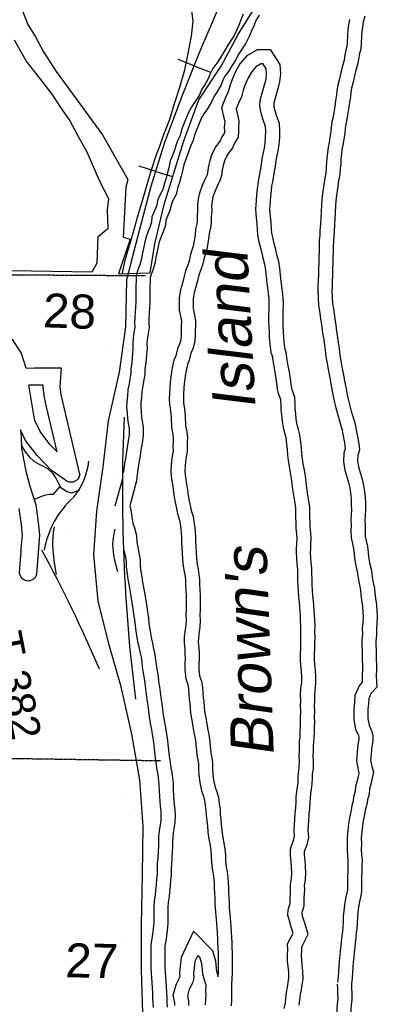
# Model space of a CAD drawing. Header units: feet. Extents: x -155 to 2562643, y -56 to 364810.
# Tile 117 of 121: x 2523596 to 2527792, y 277287 to 288849. Entities that reach past the tile are written whole.
import ezdxf
from ezdxf.enums import TextEntityAlignment as Align

# ---------------------------------------------------------------- set-up
doc = ezdxf.new("R2010")
doc.units = ezdxf.units.FT
doc.header["$MEASUREMENT"] = 0
for name, pattern in [('HIDDEN2', [0.1875, 0.125, -0.0625]), ('PHANTOM', [2.5, 1.25, -0.25, 0.25, -0.25, 0.25, -0.25]), ('water', [0])]:
    doc.linetypes.add(name, pattern=pattern)
for name, color, linetype in [('COUNTY-RD', 7, 'Continuous'), ('INCORPORATED', 3, 'Continuous'), ('RAILROAD', 6, 'Continuous'), ('RAMPS', 7, 'Continuous'), ('SECTION', 8, 'HIDDEN2'), ('SECTION-TEXT', 8, 'Continuous'), ('STATE-LINE', 5, 'PHANTOM'), ('STATE-RT', 2, 'Continuous'), ('STREET-URBAN', 15, 'Continuous'), ('TR-TEXT', 6, 'Continuous'), ('TWP-RD', 6, 'Continuous'), ('WATER-TEXT', 1, 'Continuous'), ('WATERWAY', 14, 'water')]:
    doc.layers.add(name, color=color, linetype=linetype)
doc.styles.add('ARIAL', font='arial.ttf')

msp = doc.modelspace()

# ---------------------------------------------------------------- linework, layer by layer
at = {"layer": 'COUNTY-RD'}
for points in [[(2521578.64, 286493.12), (2521598.28, 286480.54), (2521980.05, 286086.05), (2522055.75, 285986.08), (2522095.05, 285950.91), (2522134.08, 285929.32), (2522220.19, 285920.32), (2522328.26, 285890.83), (2522446.64, 285848.48), (2522573.37, 285777.08), (2522708.85, 285691.98), (2522832.36, 285637.54), (2522901.61, 285608.65), (2522971.32, 285568.94), (2522987.89, 285553.75), (2523067.67, 285438.38), (2523093.08, 285389.64), (2523174.47, 285355.98), (2523358.7, 285238.37), (2523506.15, 285093.64), (2523611.91, 284932.89), (2523668.86, 284759.2)], [(2523605.02, 284032.7), (2523611.66, 283956.55), (2523616.01, 283819.38), (2523617.57, 283809.91), (2523628.66, 283753.19)], [(2523628.82, 283752.37), (2523668.96, 283547), (2523711.35, 283386.21)], [(2523711.35, 283386.21), (2523721.12, 283349.15), (2523784.4, 283152.09), (2523813.36, 282943.99), (2523829, 282798.35), (2523824.07, 282745.98)], [(2523824.07, 282745.98), (2523794.39, 282338.69), (2523786, 282313.72), (2523771.44, 282291.78), (2523751.7, 282274.36), (2523728.11, 282262.64), (2523702.31, 282257.42), (2523676.04, 282259.06), (2523651.07, 282267.45), (2523629.13, 282282.01), (2523611.71, 282301.75), (2523599.99, 282325.34), (2523594.77, 282351.14), (2523611.15, 282613.66), (2523610.89, 282615.2), (2523611.71, 282623.94), (2523611.79, 282632.93), (2523612.52, 282635.57), (2523612.69, 282638.3), (2523613.21, 282639.84), (2523628, 282797.02), (2523614.84, 282919.52), (2523588.7, 283107.4)]]:
    msp.add_lwpolyline(points, dxfattribs=at)
at = {"layer": 'COUNTY-RD', "const_width": 0.01}
for points in [[(2523820.61, 282618.03), (2523977.97, 282616.72)], [(2524692.59, 282610.76), (2524813.03, 282609.76)]]:
    msp.add_lwpolyline(points, dxfattribs=at)
at = {"layer": 'INCORPORATED'}
for points in [[(2523618.89, 288971.91), (2523692.92, 288793.9), (2523779.93, 288646.39), (2523875.82, 288473.12), (2524025.11, 288242.54), (2524025.11, 288242.54), (2524569.06, 287497.52), (2524862.84, 286973.88), (2524841.87, 286882.96), (2524809.59, 286294.39), (2524890.43, 286271), (2524755.53, 285866.37), (2525125.8, 285877.77), (2525125.8, 285877.77), (2525182.42, 286218.51), (2525291.11, 286677.27), (2525516.49, 287416.6), (2525698.09, 287909.86), (2525959.15, 288301.49), (2526162.58, 288681.18), (2526386.8, 289037.49)], [(2523495.75, 285901.99), (2524444.96, 285887.3), (2524505.38, 285995.58), (2524517.02, 286304.75), (2524631.88, 286400.79), (2524624.76, 286613.1), (2524640.38, 286743.95), (2524640.38, 286743.95), (2524591.04, 286842.57), (2524563.23, 286895.79), (2524500.61, 287032.07), (2524385.78, 287292.94), (2524283.43, 287480.04), (2524180.87, 287673.15), (2524080, 287816.18), (2523984.99, 287963.42), (2523888.59, 288092.57), (2523673.32, 288364.15), (2523534.96, 288610.21)]]:
    msp.add_lwpolyline(points, dxfattribs=at)
at = {"layer": 'RAILROAD'}
for p, q in [((2525644.67, 288307.3), (2525456.3, 288382.71)), ((2525644.67, 288307.3), (2525834.98, 288231.1)), ((2525191.55, 287068.22), (2524997.71, 287128.15)), ((2525191.55, 287068.22), (2525387.41, 287007.67))]:
    msp.add_line(p, q, dxfattribs=at)
for points in [[(2524908.52, 286013.26), (2525004.22, 286388.35), (2525138.03, 286895.1), (2525297.8, 287411.86), (2525507.49, 287964.68), (2525715.19, 288483.44), (2525940.86, 289012.22), (2526160.54, 289583.06), (2526344.28, 290097.82), (2526486.07, 290628.61), (2526625.87, 291219.48), (2526775.65, 291754.27)], [(2525040.17, 277188.79), (2525024.19, 277689.52), (2525026.19, 278224.31), (2525038.17, 278811.18), (2525046.16, 279376.01), (2525004.22, 279922.82), (2524912.36, 280457.61), (2524786.54, 281016.43), (2524640.75, 281521.18), (2524514.93, 282023.92), (2524467, 282566.72), (2524498.96, 283077.47), (2524576.84, 283598.24), (2524638.75, 284139.04), (2524768.56, 284711.88), (2524842.46, 285242.66), (2524852.44, 285793.48), (2525004.22, 286388.35), (2525138.03, 286895.1), (2525297.8, 287411.86), (2525507.49, 287964.68), (2525715.19, 288483.44), (2525940.86, 289012.22)]]:
    msp.add_lwpolyline(points, dxfattribs=at)
at = {"layer": 'RAILROAD', "const_width": 0.08}
msp.add_lwpolyline([(2525940.86, 289012.22), (2525715.19, 288483.44), (2525507.49, 287964.68), (2525297.8, 287411.86), (2525138.03, 286895.1), (2525004.22, 286388.35), (2524852.44, 285793.48), (2524842.46, 285242.66), (2524768.56, 284711.88), (2524638.75, 284139.04), (2524576.84, 283598.24), (2524498.96, 283077.47), (2524467, 282566.72), (2524514.93, 282023.92), (2524640.75, 281521.18), (2524786.54, 281016.43), (2524912.36, 280457.61), (2525004.22, 279922.82), (2525046.16, 279376.01), (2525038.17, 278811.18), (2525026.19, 278224.31), (2525024.19, 277689.52), (2525040.17, 277188.79)], dxfattribs=at)
at = {"layer": 'RAMPS'}
for centre, radius, start, end in [((2544204.08, 283308), 19403.62, 177.418258, 187.215811), ((2523602.55, 283749.72), 807.33, 320.645592, 353.993289), ((2524934.03, 282438.73), 1067.07, 131.511153, 170.278756), ((2508796.28, 274467.07), 17125.14, 23.230172, 28.425511)]:
    msp.add_arc(centre, radius, start, end, dxfattribs=at)
at = {"layer": 'SECTION'}
for points in [[(2525071.01, 285840.35), (2486856.55, 286083.41)], [(2486773.84, 280733.94), (2525246.31, 280148.66)]]:
    msp.add_lwpolyline(points, dxfattribs=at)
at = {"layer": 'STATE-LINE', "const_width": 0.04}
for points in [[(2525139.75, 286355.92), (2525236.96, 286709.34), (2525476.16, 287286.38)], [(2525225.67, 278345.32), (2525353.98, 279125.02), (2525355.65, 279726.64), (2525154.07, 280504.67), (2525259.77, 281334.32), (2524966.07, 282063.5), (2525008.99, 282321.92), (2525092.08, 282821.5), (2524880.3, 283651.29), (2525018.19, 285385.69), (2525093.23, 286031.59)]]:
    msp.add_lwpolyline(points, dxfattribs=at)
at = {"layer": 'STATE-RT', "color": 3, "linetype": 'Continuous', "const_width": 0.02}
for points in [[(2523720.83, 288935.29), (2523764.81, 288810.21), (2523834.32, 288660.57), (2523897.4, 288539.86), (2523974.5, 288433.48), (2523975.38, 288432.14), (2523975.64, 288431.89), (2524062.85, 288308.22), (2524208.64, 288124.99), (2524210.03, 288122.96), (2524210.67, 288122.39), (2524351.14, 287937.65), (2524352.49, 287935.63), (2524352.96, 287935.2), (2524473.16, 287770.28), (2524478.53, 287762.04), (2524479.13, 287761.45), (2524593.55, 287578.42), (2524595.68, 287574.89), (2524595.69, 287574.87), (2524595.99, 287574.37), (2524596.26, 287573.91), (2524596.27, 287573.9), (2524693.89, 287407.68), (2524694.46, 287406.72), (2524700.66, 287394.76), (2524772.68, 287239.29), (2524773.71, 287234.63), (2524780.01, 287220.13), (2524830.11, 287056.38), (2524830.6, 287053.15), (2524831.97, 287049.77), (2524871.95, 286893.93), (2524874.24, 286875.87), (2524876.05, 286870.13), (2524892.3, 286689.96), (2524892.6, 286683.39), (2524892.77, 286682.79), (2524901.28, 286480.48), (2524901.4, 286475.13), (2524901.41, 286475.08), (2524901.42, 286474.47), (2524901.42, 286474.18), (2524901.42, 286474.17), (2524903.31, 286160.48), (2524903.32, 286159.58), (2524903.3, 286157.18), (2524896.53, 285734.67), (2524895.98, 285470.77), (2524895.98, 285470.73), (2524895.97, 285470.42), (2524895.67, 285322.67), (2524898.75, 285073.21), (2524898.77, 285071.36), (2524898.32, 285059.82), (2524874.22, 284747.59), (2524857.37, 284495.75), (2524857.23, 284495.29), (2524857.09, 284492.24), (2524839.48, 284297.65), (2524838.91, 284295.85), (2524838.3, 284288.01), (2524816.03, 284145.46), (2524815.11, 284142.84), (2524814.52, 284137.32), (2524769.35, 283925.57), (2524720.83, 283683.06), (2524676.24, 283427.76), (2524675.83, 283426.63), (2524675.61, 283424.4), (2524647.34, 283281.79), (2524643.22, 283270.83), (2524641.38, 283260.28), (2524592.98, 283125.45), (2524592.85, 283125.17), (2524592.82, 283125), (2524543.24, 282988.23), (2524508.85, 282884.32), (2524492.95, 282790.23), (2524484.11, 282700.47), (2524490.02, 282627.22), (2524498.62, 282539.03), (2524511.75, 282459.28), (2524528.24, 282397.58), (2524528.25, 282397.55), (2524540.47, 282351.81), (2524593.69, 282183.18), (2524593.72, 282182.99), (2524593.82, 282182.76), (2524666.81, 281949.15), (2524667.24, 281946.36), (2524668.52, 281943.26), (2524721.01, 281747.48), (2524721.32, 281745.13)], [(2524541.17, 284329.64), (2524558.16, 284517.35), (2524574.95, 284768.45), (2524575.01, 284768.64), (2524575.06, 284769.99), (2524598.71, 285076.26), (2524595.69, 285319.97), (2524595.67, 285321.82), (2524595.68, 285322.13), (2524595.99, 285470.7), (2524595.98, 285470.73), (2524595.99, 285471.04), (2524596.55, 285736.63), (2524596.54, 285736.66), (2524596.56, 285739.06), (2524603.32, 286160.63), (2524601.45, 286470.59), (2524593.21, 286666.52), (2524578.36, 286831.14), (2524542.24, 286971.95), (2524496.16, 287122.55), (2524431.52, 287262.09), (2524338.27, 287420.86), (2524227.56, 287597.94), (2524111.52, 287757.16), (2523972.71, 287939.72), (2523825.39, 288124.85), (2523821.44, 288130.66), (2523820.18, 288131.8), (2523730.93, 288258.38), (2523648.08, 288372.67), (2523639.62, 288385.7), (2523636.58, 288391.24), (2523566.84, 288524.7)], [(2524823, 277164.88), (2524829.41, 277452.18), (2524829.44, 277452.26), (2524829.46, 277453.94), (2524841.21, 277798.77), (2524841.22, 277798.79), (2524841.22, 277799.11), (2524853.12, 278126.42), (2524857.03, 278452.95), (2524857.05, 278453), (2524857.1, 278456.19), (2524867.34, 278760.92), (2524867.36, 278760.98), (2524867.37, 278761.71), (2524879.52, 279074.48), (2524879.53, 279074.51), (2524879.54, 279075.11), (2524890.05, 279318.86), (2524876.38, 279498.1), (2524876.37, 279498.46), (2524876.35, 279498.51), (2524850, 279857.05), (2524830.08, 280056.68), (2524792.37, 280292.19), (2524745.34, 280505.98), (2524675.04, 280761.96), (2524674.98, 280762.46), (2524674.76, 280762.97), (2524576.63, 281130.45), (2524495.95, 281397.46), (2524495.29, 281401.99), (2524493.57, 281406.29), (2524430.7, 281671.86), (2524379.55, 281862.65), (2524307.62, 282092.88), (2524307.61, 282092.88), (2524253.41, 282264.59), (2524252.94, 282267.65), (2524251.54, 282271.03), (2524238.44, 282320.09), (2524238.42, 282320.12), (2524220.04, 282388.88), (2524218.86, 282397.92), (2524216.95, 282403.24), (2524201.8, 282495.25), (2524201.17, 282503.03), (2524200.51, 282505.06), (2524191.33, 282599.14), (2524191.23, 282601.28), (2524191.11, 282601.65), (2524184.01, 282689.74), (2524183.52, 282701.79), (2524184.25, 282716.49), (2524194.92, 282824.83), (2524195.61, 282826.97), (2524196.29, 282835.11), (2524214.95, 282945.55), (2524218.45, 282955.27), (2524220.45, 282967.69), (2524259.06, 283084.37), (2524260.19, 283086.89), (2524260.45, 283088.37), (2524310.8, 283227.24), (2524310.81, 283227.26), (2524355.26, 283351.07), (2524380.99, 283480.89), (2524425.61, 283736.4), (2524426.06, 283737.62), (2524426.29, 283740.02), (2524475.32, 283985.08), (2524475.59, 283985.79), (2524475.71, 283986.95), (2524520.25, 284195.73), (2524541.17, 284329.64)], [(2524721.32, 281745.13), (2524722.09, 281743.19), (2524784.45, 281479.8), (2524864.56, 281214.63), (2524864.9, 281212.39), (2524865.9, 281209.95), (2524964.6, 280840.37), (2524964.61, 280840.36), (2525035.63, 280581.69), (2525036.2, 280577.52), (2525037.48, 280574.2), (2525086.29, 280352.33), (2525086.92, 280346.64), (2525087.91, 280343.82), (2525126.98, 280099.79), (2525127.54, 280092.78), (2525128.12, 280090.97), (2525148.7, 279884.8), (2525148.87, 279881.46), (2525149.04, 279880.9), (2525175.5, 279520.91), (2525175.5, 279520.9), (2525189.85, 279332.69), (2525190.29, 279321.29), (2525190.15, 279314.84), (2525179.26, 279062.21), (2525179.26, 279062.2), (2525167.16, 278750.73), (2525156.97, 278447.58), (2525153.05, 278120.67), (2525153.04, 278120.62), (2525152.97, 278117.02), (2525141.02, 277788.23), (2525141.02, 277788.23), (2525129.32, 277444.66), (2525122.89, 277156.85)]]:
    msp.add_lwpolyline(points, dxfattribs=at)
at = {"layer": 'STATE-RT', "color": 3, "linetype": 'Continuous'}
for points in [[(2524027.9, 282333.21), (2524022.4, 282353.81), (2524002.57, 282474.25), (2523992.03, 282582.2), (2523984.34, 282677.64), (2523983.32, 282702.69), (2523984.74, 282731.26), (2523997.99, 282865.78), (2523999.36, 282870.03), (2524003.11, 282892.25)], [(2524713.8, 282867.03), (2524703.51, 282835.96), (2524691.31, 282763.73), (2524684.9, 282698.7), (2524689.24, 282644.97), (2524697.04, 282565.01), (2524707.5, 282501.45), (2524726.84, 282429.1), (2524732.54, 282407.75), (2524745.02, 282368.19)]]:
    msp.add_lwpolyline(points, dxfattribs=at)
at = {"layer": 'STREET-URBAN'}
msp.add_lwpolyline([(2524801.51, 285871.98), (2524833.12, 286026.71), (2524880.66, 286185.68), (2524930.01, 286356.69), (2524973.58, 286513.59), (2525024.91, 286686.64), (2525083.79, 286887.84), (2525142.71, 287087.04), (2525201.96, 287264.21), (2525240.43, 287362.94), (2525288.31, 287499.88), (2525351.69, 287669.09), (2525416.45, 287878.4), (2525473.67, 288057.54), (2525534.56, 288258.77), (2525567.86, 288433.56), (2525610.42, 288656.56), (2525629.7, 288833.14), (2525604.49, 289043.12)], dxfattribs=at)
at = {"layer": 'TWP-RD'}
for points in [[(2523668.86, 284759.2), (2523766.32, 284758.88)], [(2524301.98, 283512.06), (2524105.27, 284347.95), (2524083.71, 284446.73), (2524071.69, 284535.98), (2524086.25, 284756.41), (2523766.32, 284758.88)], [(2524034.76, 283774.48), (2523910.21, 284303.71), (2523886.57, 284412.01), (2523870.81, 284529.16), (2523872.71, 284558.05), (2523703.74, 284559.35)], [(2524034.76, 283774.48), (2523950.83, 283861.87), (2523835.62, 284013.18), (2523774.3, 284142.5), (2523755.83, 284227.09), (2523703.74, 284559.35)], [(2524301.98, 283512.06), (2524293.02, 283486.88), (2524290.12, 283477.01), (2524288.63, 283474.57), (2524287.66, 283471.85), (2524281.79, 283463.35), (2524276.41, 283454.53), (2524274.32, 283452.54), (2524272.69, 283450.18), (2524264.81, 283443.48), (2524257.35, 283436.37), (2524254.84, 283435), (2524252.64, 283433.13), (2524243.28, 283428.69), (2524234.25, 283423.76), (2524231.46, 283423.08), (2524228.84, 283421.84), (2524218.67, 283419.98), (2524208.65, 283417.55), (2524205.77, 283417.62), (2524202.93, 283417.1), (2524192.67, 283417.93), (2524182.34, 283418.18), (2524179.56, 283419), (2524176.69, 283419.23), (2524166.93, 283422.71), (2524157.06, 283425.61), (2524154.62, 283427.1), (2524151.9, 283428.07), (2524143.39, 283433.95), (2524134.58, 283439.32), (2524132.59, 283441.41), (2523968.65, 283554.63), (2523798.65, 283731.59), (2523663.86, 283908.62), (2523605.02, 284032.7)]]:
    msp.add_lwpolyline(points, dxfattribs=at)
at = {"layer": 'WATERWAY'}
for p, q in [((2524716.88, 283142.14), (2524804.6, 283460.42)), ((2524968.03, 283432.41), (2524887.76, 283141.15)), ((2525636.72, 278144.79), (2525861.39, 277914.04)), ((2525684, 277859.71), (2525714.63, 277828.25))]:
    msp.add_line(p, q, dxfattribs=at)
at = {"layer": 'WATERWAY', "const_width": 0.04}
msp.add_lwpolyline([(2525162.02, 276808.5), (2525251.79, 277713.29), (2525179.72, 278066.1), (2525353.98, 279125.02), (2525355.65, 279726.64), (2525154.07, 280504.67), (2525259.77, 281334.32), (2524966.07, 282063.5), (2525008.99, 282321.92), (2525092.08, 282821.5), (2524880.3, 283651.29), (2525018.19, 285385.69), (2525124.45, 286300.3), (2525124.45, 286300.3), (2525236.96, 286709.34), (2525794.51, 288054.33), (2526372.98, 289136.54)], dxfattribs=at)
at = {"layer": 'WATERWAY'}
for points in [[(2526218.85, 288915.82), (2526192.21, 288847.17), (2526169.28, 288792.63), (2526138.67, 288721.9), (2526106.6, 288655.67), (2526071.97, 288604.56), (2526024.41, 288531.32), (2525983.89, 288456.4), (2525952.88, 288405.7), (2525910.24, 288336.74), (2525863.39, 288277.72), (2525826.78, 288206.88), (2525807.82, 288154.41), (2525769.17, 288085.53), (2525732.21, 288032.71), (2525699.64, 287959.95), (2525662.83, 287899.12), (2525616.19, 287830.08), (2525577.54, 287761.2), (2525548.89, 287692.52), (2525522.21, 287625.88), (2525495.56, 287557.23), (2525476.87, 287490.75), (2525451.95, 287436.16), (2525432.98, 287383.7), (2525414.05, 287329.23), (2525383.68, 287246.49), (2525362.76, 287191.98), (2525344.35, 287111.48), (2525331.54, 287051.12), (2525314.82, 286986.68), (2525293.93, 286930.17), (2525275.4, 286855.67), (2525241.12, 286789.44), (2525218.04, 286736.69), (2525199.3, 286657.83), (2525170.73, 286585.14), (2525147.73, 286534.6), (2525143, 286470.4), (2525124.11, 286413.92), (2525099.31, 286353.33), (2525074.58, 286288.73), (2525059.93, 286220.32), (2525047.08, 286161.97), (2525032.48, 286091.56), (2525023.51, 286039.29), (2525004.86, 285970.8), (2524980.06, 285910.21), (2524963.33, 285845.77), (2524960.48, 285787.61), (2524957.83, 285719.43), (2524958.99, 285661.35), (2524958.1, 285605.24), (2524957.37, 285541.11), (2524952.8, 285468.89), (2524949.8, 285418.74), (2524947.23, 285346.56), (2524944.34, 285290.41), (2524947.33, 285240.38), (2524936.72, 285170.05), (2524925.84, 285113.73), (2524921.23, 285043.52), (2524924.34, 284987.48), (2524919.46, 284931.28), (2524916.57, 284875.13), (2524909.6, 284822.9), (2524901.03, 284750.6), (2524898.07, 284698.45), (2524887.46, 284628.12), (2524878.45, 284577.85), (2524865.96, 284501.47), (2524859.32, 284433.22)], [(2526406.84, 288900.8), (2526366.23, 288839.52), (2526345.2, 288785.34), (2526321.05, 288727.89), (2526288.7, 288653.15), (2526249.9, 288573.01), (2526209.47, 288513.34), (2526166.4, 288447.01), (2526126.94, 288374.05), (2526093.43, 288319.27), (2526045.49, 288241.73), (2526002.6, 288187.71), (2525978.3, 288140.69), (2525958.37, 288085.54), (2525909.06, 287997.64), (2525876.4, 287950.97), (2525846.08, 287883.24), (2525801.86, 287810.17), (2525756.74, 287743.38), (2525726.13, 287688.82), (2525701.63, 287630.09), (2525675.71, 287565.36), (2525652.25, 287504.92), (2525632.26, 287433.82), (2525604.84, 287373.74), (2525588.5, 287328.56), (2525569.44, 287273.72), (2525538.16, 287188.5), (2525521, 287143.79), (2525505.49, 287075.96), (2525492.18, 287013.25), (2525472.45, 286937.23), (2525451.85, 286881.5), (2525430.84, 286797.04), (2525390.13, 286718.37), (2525375.14, 286684.13), (2525357.13, 286608.33), (2525322.71, 286520.74), (2525310.12, 286493.08), (2525306.04, 286437.66), (2525278.87, 286356.44), (2525252.73, 286292.58), (2525233.24, 286241.68), (2525221.17, 286185.3), (2525208.44, 286127.47), (2525194.62, 286060.85), (2525184.79, 286003.58), (2525161.4, 285917.67), (2525136.97, 285857.99), (2525127.3, 285820.74), (2525125.32, 285780.37), (2525122.89, 285717.87), (2525124.02, 285661.69), (2525123.09, 285602.99), (2525122.31, 285534.96), (2525117.49, 285458.75), (2525114.62, 285410.88), (2525112.08, 285339.38), (2525109.59, 285291.09), (2525113.07, 285232.91), (2525099.37, 285142.08), (2525089.81, 285092.59), (2525086.53, 285042.68), (2525089.74, 284984.9), (2525084.09, 284919.9), (2525081.01, 284859.95), (2525073.31, 284802.28), (2525065.48, 284736.2), (2525062.37, 284681.43), (2525050.27, 284601.25), (2525041.08, 284549.98), (2525029.66, 284480.14), (2525023.54, 284417.24)], [(2527465.17, 288853.19), (2527455.47, 288789.3), (2527445.24, 288729.64), (2527441.51, 288667.52), (2527439.38, 288580.67), (2527434.59, 288533.2), (2527423.95, 288492.03), (2527411.41, 288434.67), (2527401.26, 288373.83), (2527380.03, 288293.43), (2527365.21, 288226.42), (2527346.94, 288155.04), (2527328.94, 288078.7), (2527317.94, 288017.32), (2527312.8, 287963.26), (2527302.85, 287899.41), (2527292.45, 287830.5), (2527280.07, 287759.2), (2527271.96, 287709.94), (2527257.83, 287650.47), (2527251.61, 287588.24), (2527247.2, 287537.57), (2527235.68, 287469.13), (2527225.52, 287406.07), (2527213.99, 287351.1), (2527205.78, 287286.75), (2527200.41, 287222.34), (2527197.59, 287167.52), (2527192.89, 287120.31), (2527186.92, 287052.46), (2527175.22, 286987.13), (2527164.13, 286913.64), (2527149.52, 286808.9), (2527142.43, 286736.09), (2527137.33, 286674.92), (2527132.66, 286598.37), (2527128.29, 286518.95), (2527123.6, 286452.73), (2527119.11, 286370.91), (2527116.34, 286317.09), (2527111.25, 286255.97), (2527110.29, 286195.68), (2527107.81, 286119.83), (2527106.78, 286067.82), (2527106.15, 286002.42), (2527101.79, 285920.34), (2527101.07, 285857.45), (2527096.42, 285789.16), (2527095.69, 285719.06), (2527094.64, 285666.45), (2527096.26, 285584.84), (2527100.34, 285497.6), (2527113.13, 285427.14), (2527130.89, 285311.3), (2527140.12, 285240.88), (2527149.92, 285167.97), (2527159.1, 285113.44), (2527170.67, 285031.94), (2527181.14, 284967.64), (2527186.88, 284888.48), (2527201.83, 284814.54), (2527210.73, 284763.37), (2527222.2, 284703.81), (2527237.51, 284625.42), (2527246.33, 284574.78), (2527262.31, 284485.55), (2527276.78, 284410.09), (2527290.73, 284354.6), (2527306, 284290.8), (2527326.73, 284208.34), (2527347.54, 284139.51), (2527365.65, 284083.17), (2527379.39, 284029.49), (2527385.93, 283981.14), (2527402.62, 283901.49)], [(2527643.86, 288889.69), (2527627.21, 288821.24), (2527618.36, 288762.97), (2527609.4, 288710.7), (2527606.39, 288660.55), (2527604.18, 288570.35), (2527597.49, 288504.1), (2527584.48, 288453.75), (2527573.48, 288403.45), (2527562.75, 288339.12), (2527540.42, 288254.54), (2527525.73, 288188.13), (2527507.17, 288115.64), (2527490.56, 288045.19), (2527481.55, 287994.92), (2527476.59, 287942.73), (2527465.94, 287874.4), (2527455.33, 287804.07), (2527442.76, 287731.69), (2527433.83, 287677.42), (2527420.91, 287623.07), (2527415.9, 287572.89), (2527411.01, 287516.69), (2527398.49, 287442.31), (2527387.8, 287375.99), (2527376.83, 287323.68), (2527369.91, 287269.45), (2527365.06, 287211.25), (2527362.17, 287155.09), (2527357.17, 287104.9), (2527350.64, 287030.64), (2527338.03, 286960.27), (2527327.42, 286889.94), (2527313.41, 286789.49), (2527306.76, 286721.24), (2527301.91, 286663.04), (2527297.38, 286588.82), (2527292.97, 286508.59), (2527288.28, 286442.38), (2527283.88, 286362.15), (2527280.99, 286305.99), (2527276.14, 286247.8), (2527275.25, 286191.68), (2527272.76, 286115.49), (2527271.76, 286065.39), (2527271.11, 285997.25), (2527266.74, 285915.02), (2527266.01, 285850.89), (2527261.36, 285782.68), (2527260.67, 285716.55), (2527259.67, 285666.44), (2527261.18, 285590.34), (2527264.65, 285516.27), (2527275.88, 285454.38), (2527294.26, 285334.53), (2527303.69, 285262.59), (2527313.09, 285192.65), (2527322.16, 285138.73), (2527333.79, 285056.81), (2527345.18, 284986.91), (2527350.69, 284910.88), (2527364, 284845.03), (2527373.03, 284793.11), (2527384.18, 284735.23), (2527399.77, 284655.39), (2527408.81, 284603.48), (2527424.55, 284515.63), (2527437.94, 284445.77), (2527450.98, 284393.93), (2527466.25, 284330.12), (2527485.8, 284252.36), (2527505.07, 284188.63), (2527524.26, 284128.9), (2527541.61, 284061.12), (2527548.64, 284009.16), (2527564.11, 283935.33)], [(2526388.26, 288497.15), (2526261.49, 288422.89), (2526178.48, 288330), (2526125.79, 288232.6), (2526087.59, 288147.22), (2526060.48, 288067.69), (2526042.89, 288000.13), (2526010.05, 287934.72), (2525965.35, 287814.08), (2525990.91, 287698.12), (2526001.3, 287647.32), (2525995.8, 287586.88), (2525998.74, 287537.68), (2525997.21, 287522.47), (2525967.8, 287474.91), (2525947.67, 287427.03), (2525897.13, 287359.24), (2525850.44, 287269.31), (2525826.19, 287197.41), (2525808.3, 287111.22), (2525800.14, 287048.89), (2525794.13, 287025.61), (2525767.04, 286972.02), (2525736.79, 286901.21), (2525703.58, 286813.04), (2525691.33, 286744.72), (2525682.08, 286678.37), (2525683.54, 286604.89), (2525679.03, 286543.63), (2525678.15, 286488.59), (2525674.98, 286451.99), (2525658.25, 286387.57), (2525652.67, 286323.42), (2525641.59, 286253.66), (2525629.19, 286190.13), (2525611.85, 286132.41), (2525597.6, 286077.25), (2525582.61, 286013.67), (2525563.05, 285958.1), (2525541.83, 285899.41), (2525517.3, 285806.49), (2525504.86, 285756.24), (2525481.99, 285677.97), (2525468.64, 285586.6), (2525465.05, 285516.84), (2525466.62, 285437.84), (2525484.54, 285350.19), (2525492.87, 285300.38), (2525492.16, 285264.77), (2525491.5, 285195.84), (2525490.9, 285138.66), (2525484.99, 285088.83), (2525470.47, 285039.09), (2525449.1, 284985.59), (2525426.25, 284903.43), (2525405.9, 284849.37), (2525389.89, 284779.4), (2525377.84, 284717.07), (2525367.66, 284649.99), (2525362.43, 284587.22), (2525357.11, 284531.39), (2525354.33, 284459.83), (2525350.98, 284397.67), (2525354.94, 284329.64), (2525364.86, 284259.43), (2525373.51, 284181.35), (2525375.92, 284060.35), (2525392.88, 283983.41), (2525398.13, 283934.78), (2525397.41, 283895.6), (2525394.4, 283834.26), (2525395.34, 283787.27), (2525387.09, 283747.95), (2525376.63, 283673.66), (2525373.15, 283615.48), (2525369.94, 283540.04), (2525376.69, 283452.34), (2525391, 283370.11), (2525399.94, 283301.93), (2525407.48, 283242.54), (2525418.21, 283180.86), (2525431.33, 283128.71), (2525445.74, 283047.79), (2525469.71, 282972.54), (2525477.96, 282931.07), (2525485.92, 282870.31), (2525488.73, 282823.29), (2525493.5, 282772.57), (2525494.76, 282709.42), (2525498.07, 282652.55), (2525503.35, 282585.34), (2525506.83, 282513.47), (2525515.24, 282430.19), (2525525.4, 282367.83), (2525536.12, 282308.79), (2525541.21, 282268.75), (2525540.45, 282217.09), (2525544.12, 282141.24), (2525547.26, 282084.81), (2525550.15, 282030.46), (2525549.41, 281975.83)], [(2526388.26, 288497.15), (2526535.71, 288499.98), (2526648, 288324.4), (2526654.23, 288214.81), (2526645.28, 288119.62), (2526624.41, 288036.55), (2526607.19, 287981.17), (2526578.3, 287871.75), (2526576.16, 287845.93), (2526579.53, 287820.97), (2526589.19, 287782.55), (2526605.9, 287728.91), (2526640.55, 287633.7), (2526645.49, 287537.2), (2526642.34, 287463.2), (2526637.17, 287387.38), (2526626.39, 287307.99), (2526612.73, 287255.09), (2526601.88, 287190.66), (2526593.16, 287124.13), (2526583.53, 287068.05), (2526561.39, 286944.42), (2526551.65, 286898), (2526545.58, 286840.05), (2526537.6, 286779.13), (2526535.05, 286713.49), (2526529.89, 286661.83), (2526527.68, 286622.81), (2526530.1, 286582.25), (2526532.76, 286536.56), (2526541.92, 286470.03), (2526548.08, 286388.4), (2526549.01, 286341.54), (2526560.48, 286293.6), (2526573.03, 286236.67), (2526592.2, 286167.74), (2526609.95, 286090.9), (2526630.71, 286012.24), (2526644.24, 285931.35), (2526652.31, 285849.68), (2526659.6, 285774.3), (2526666.5, 285721.71), (2526673.98, 285655.88), (2526681.88, 285582.74), (2526685.69, 285507.03), (2526684.95, 285429.81), (2526681.96, 285380.02), (2526681.6, 285308.81), (2526684.74, 285243.96), (2526687.9, 285189.6), (2526689.24, 285122.91), (2526693.96, 285060.31), (2526704.92, 284979.28), (2526720.8, 284936.35)], [(2526434.49, 288333.01), (2526367.25, 288293.62), (2526314.4, 288234.48), (2526273.87, 288159.55), (2526241.31, 288086.78), (2526218.62, 288020.22), (2526198.17, 287941.68), (2526161.6, 287868.84), (2526136.92, 287802.23), (2526152.31, 287732.41), (2526167.82, 287656.58), (2526161.25, 287584.32), (2526164.24, 287534.29), (2526157.55, 287468.04), (2526114.91, 287399.09), (2526091.98, 287344.54), (2526037.41, 287271.34), (2526002.73, 287204.54), (2525985.72, 287154.12), (2525971.11, 287083.71), (2525962.43, 287017.42), (2525949.42, 286967.08), (2525916.69, 286902.32), (2525889.93, 286839.69), (2525863.32, 286769.04), (2525854.31, 286718.77), (2525847.31, 286668.55), (2525848.66, 286600.45), (2525843.93, 286536.25), (2525843.04, 286480.13), (2525838.16, 286423.93), (2525821.43, 286359.49), (2525816.54, 286303.3), (2525804.09, 286224.91), (2525789.57, 286150.5), (2525770.8, 286088.02), (2525757.79, 286037.67), (2525741.18, 285967.22), (2525718.46, 285902.66), (2525699.49, 285850.2), (2525677.16, 285765.61), (2525664.2, 285713.26), (2525643.59, 285642.73), (2525633.02, 285570.4), (2525630.13, 285514.24), (2525631.29, 285456.16), (2525646.79, 285380.33), (2525658.15, 285312.43), (2525657.14, 285262.32), (2525656.49, 285194.19), (2525655.8, 285128.06), (2525647.23, 285055.76), (2525626.63, 284985.23), (2525605.66, 284932.73), (2525583.25, 284852.15), (2525564.25, 284801.69), (2525551.36, 284745.33), (2525540.47, 284689.02), (2525531.63, 284630.74), (2525526.78, 284572.55), (2525521.81, 284520.36), (2525519.16, 284452.18), (2525516.24, 284398.03), (2525519.27, 284346), (2525528.58, 284280.06), (2525538.33, 284192.1), (2525540.56, 284079.94), (2525555.95, 284010.12), (2525563.3, 283942.14), (2525562.33, 283890.03), (2525559.48, 283831.87), (2525560.68, 283771.79), (2525549.71, 283719.48), (2525540.94, 283657.2), (2525537.94, 283607.05), (2525535.21, 283542.88), (2525540.6, 283472.86), (2525554.15, 283394.99), (2525563.58, 283323.05), (2525570.69, 283267.09), (2525579.72, 283215.17), (2525592.76, 283163.34), (2525606.27, 283087.47), (2525629.74, 283013.8), (2525640.85, 282957.91), (2525650.28, 282885.97), (2525653.27, 282835.94), (2525658.35, 282781.94), (2525659.66, 282715.85), (2525662.69, 282663.82), (2525668.04, 282595.8), (2525671.43, 282525.75), (2525678.9, 282451.76), (2525688.01, 282395.84), (2525699.25, 282333.95), (2525706.36, 282277.99), (2525705.51, 282219.87), (2525708.9, 282149.81), (2525712.02, 282093.77), (2525715.21, 282033.73), (2525714.4, 281973.61)], [(2526434.49, 288333.01), (2526446.49, 288333.24), (2526485.72, 288271.9), (2526488.79, 288217.87), (2526482.18, 288147.61), (2526465.49, 288081.17), (2526448.57, 288026.74), (2526415.07, 287899.86), (2526410.23, 287841.66), (2526417.26, 287789.7), (2526430.29, 287737.87), (2526449.52, 287676.13), (2526477.03, 287600.54), (2526480.31, 287536.49), (2526477.58, 287472.32), (2526472.93, 287404.11), (2526464.2, 287339.83), (2526451.2, 287289.48), (2526438.67, 287215.1), (2526429.98, 287148.82), (2526421.01, 287096.55), (2526399.4, 286975.91), (2526388.43, 286923.6), (2526381.7, 286859.36), (2526373.02, 286793.07), (2526370.37, 286724.9), (2526365.36, 286674.71), (2526362.4, 286622.56), (2526365.39, 286572.53), (2526368.42, 286520.49), (2526377.77, 286452.56), (2526383.2, 286380.54), (2526384.4, 286320.45), (2526399.67, 286256.64), (2526412.86, 286196.79), (2526432.25, 286127.05), (2526449.76, 286051.26), (2526469.23, 285977.51), (2526480.58, 285909.61), (2526488.09, 285833.62), (2526495.64, 285755.63), (2526502.71, 285701.67), (2526509.98, 285637.7), (2526517.33, 285569.72), (2526520.65, 285503.67), (2526520, 285435.54), (2526516.99, 285385.39), (2526516.58, 285305.24), (2526519.97, 285235.18), (2526523, 285183.15), (2526524.36, 285115.05), (2526529.79, 285043.03), (2526543.85, 284939.12), (2526560.77, 284893.37)], [(2526851.24, 282454.74), (2526845.73, 282530.76), (2526844.62, 282586.84), (2526845.55, 282640.96), (2526848.47, 282695.11), (2526851.28, 282755.27), (2526846.25, 282807.26), (2526838.86, 282877.24), (2526839.62, 282939.37), (2526836.35, 283003.42), (2526834.17, 283113.57), (2526822.58, 283193.49), (2526811.15, 283265.39), (2526801.76, 283335.33), (2526794.48, 283399.3), (2526785.17, 283465.24), (2526773.9, 283529.13), (2526760.35, 283607), (2526751.04, 283672.94), (2526743.77, 283736.91), (2526736.46, 283802.88), (2526731.15, 283868.89), (2526721.72, 283940.84), (2526706.61, 283996.64), (2526691.41, 284056.45), (2526677.82, 284136.32), (2526670.39, 284208.31), (2526665.24, 284266.31), (2526662.25, 284316.34), (2526658.9, 284384.39), (2526633.43, 284458.03), (2526622.31, 284513.91), (2526613, 284579.84), (2526603.89, 284635.76), (2526598.86, 284687.76), (2526585.55, 284753.61), (2526572.08, 284827.48), (2526560.77, 284893.37)], [(2527015.81, 282466.67), (2527010.61, 282538.36), (2527009.65, 282587.06), (2527010.47, 282635.1), (2527013.26, 282686.82), (2527016.65, 282759.39), (2527010.41, 282823.87), (2527003.97, 282884.92), (2527004.67, 282942.57), (2527001.27, 283009.26), (2526998.93, 283127.09), (2526985.71, 283218.28), (2526974.42, 283289.32), (2526965.51, 283355.64), (2526958.17, 283420.17), (2526948.15, 283491.11), (2526936.42, 283557.6), (2526923.36, 283632.68), (2526914.73, 283693.79), (2526907.74, 283755.31), (2526900.73, 283818.58), (2526895.29, 283886.24), (2526883.88, 283973.27), (2526866.21, 284038.53), (2526852.96, 284090.66), (2526841.39, 284158.65), (2526834.64, 284224.08), (2526829.8, 284278.53), (2526827.01, 284325.32), (2526822.54, 284416.05), (2526793.05, 284501.3), (2526785.04, 284541.57), (2526776.13, 284604.64), (2526767.61, 284656.99), (2526762.27, 284712.11), (2526747.59, 284784.76), (2526734.56, 284856.24), (2526720.8, 284936.35)], [(2524859.32, 284433.22), (2524852.71, 284362.97), (2524849.9, 284302.8), (2524855.29, 284232.79), (2524860.64, 284164.77), (2524867.75, 284108.81), (2524878.99, 284046.92), (2524878.46, 283972.78), (2524869.85, 283902.48), (2524855.36, 283826.07), (2524844.83, 283751.73), (2524835.94, 283695.45), (2524826.98, 283643.18), (2524819.97, 283592.96), (2524809.8, 283529.85)], [(2525023.59, 284417.76), (2525017.35, 284351.39), (2525015.2, 284305.29), (2525019.79, 284245.59), (2525024.82, 284181.65), (2525030.88, 284133.97), (2525044.1, 284061.2), (2525043.39, 283962.13), (2525032.97, 283877.05), (2525018.19, 283799.11), (2525008.01, 283727.29), (2524998.75, 283668.64), (2524990.04, 283617.83), (2524983.15, 283568.43), (2524973.35, 283507.65), (2524968.03, 283432.41)], [(2523612.91, 283860.02), (2523623.38, 283833.96), (2523659.19, 283772.68), (2523709.05, 283711.79), (2523760.51, 283665.01), (2523815.59, 283632.39), (2523870.45, 283607.8), (2523925.54, 283575.18), (2523979.17, 283522.43), (2524018.83, 283467.29), (2524048.47, 283411.87), (2524076.04, 283358.39), (2524147.61, 283310.16), (2524206.31, 283291.7), (2524261.89, 283313.33), (2524298.74, 283325.38)], [(2527401.49, 283907.42), (2527411.89, 283846.8), (2527415.47, 283812.92), (2527400.85, 283759.19), (2527393.37, 283661.71), (2527409.85, 283560.59), (2527434.67, 283481.87), (2527455.64, 283414.38), (2527468.38, 283352.12), (2527476.71, 283290.07), (2527483.35, 283227.14), (2527486.54, 283160.11), (2527489.64, 283090.18), (2527485.29, 283046.68), (2527482.33, 282966.66), (2527483.36, 282914.56), (2527482.56, 282850.01), (2527486.76, 282764.72), (2527500.77, 282694.31), (2527514.37, 282635.83), (2527520.28, 282579.84), (2527523.72, 282520.87), (2527539.73, 282437.31), (2527556.22, 282365.93), (2527562.62, 282318.64), (2527574.8, 282247.72), (2527585.95, 282191.66), (2527593.57, 282147.87), (2527598.34, 282098.5), (2527608.01, 282030.03), (2527616.82, 281961.29), (2527621.92, 281894.98), (2527626.21, 281842.95), (2527620.98, 281766.94), (2527615.18, 281703.17), (2527618.52, 281633.06), (2527610.63, 281564.34), (2527609.33, 281499.86), (2527612.53, 281446.54), (2527614.89, 281327.02), (2527617.98, 281267.79), (2527617.25, 281217.47), (2527614.4, 281150.48), (2527616.01, 281069.13), (2527577.12, 281025.13), (2527527.75, 280913.47), (2527523.35, 280832.16), (2527516.53, 280757.1), (2527515.35, 280697.87), (2527516.73, 280627.92), (2527536.07, 280516.78), (2527569.34, 280443.73), (2527573.36, 280419.86), (2527574.72, 280397.05), (2527568.39, 280358.52), (2527560.59, 280300.05), (2527555.41, 280240.41), (2527546.83, 280146.07), (2527566.19, 280039.9), (2527576.6, 280006.88), (2527570.74, 279983.52), (2527554.6, 279910.81), (2527536.62, 279845.33), (2527531.86, 279785.64), (2527514.12, 279722.55), (2527507.75, 279670.53), (2527491.76, 279623.1), (2527479.48, 279546.91), (2527464.54, 279474.9), (2527454.77, 279405.54), (2527445.75, 279329.45), (2527438.09, 279247.87), (2527439.5, 279176.63), (2527436.95, 279095.15), (2527440.63, 279033.44), (2527447.08, 278975.31), (2527444.77, 278910.61), (2527446.1, 278843.78), (2527441.1, 278793.59), (2527442.54, 278720.6), (2527441.65, 278664.47), (2527442.34, 278630.22), (2527435.41, 278597.18), (2527420.4, 278529.34), (2527406.09, 278454.45), (2527398.3, 278385.54), (2527392.74, 278318.8), (2527392.12, 278247.88), (2527388.14, 278193.85), (2527381.71, 278145.58), (2527374.62, 278087.72), (2527367.56, 278025.25), (2527362.63, 277973.43), (2527355.79, 277915.21), (2527350.72, 277861.96), (2527343.84, 277796.2), (2527338.72, 277729.46), (2527335.85, 277670.82), (2527331.6, 277610.94), (2527323.53, 277547.16)], [(2527564.11, 283935.33), (2527575.42, 283869.44), (2527582.81, 283799.46), (2527564.17, 283730.97), (2527559.4, 283668.77), (2527570.79, 283598.87), (2527592.14, 283531.16), (2527615.65, 283455.49), (2527631.16, 283379.66), (2527640.55, 283309.72), (2527647.94, 283239.74), (2527651.37, 283167.68), (2527655, 283085.61), (2527649.99, 283035.42), (2527647.39, 282965.24), (2527648.38, 282915.17), (2527647.61, 282853.05), (2527650.96, 282784.99), (2527662.08, 282729.11), (2527677.39, 282663.29), (2527684.78, 282593.31), (2527687.81, 282541.28), (2527701.2, 282471.42), (2527718.71, 282395.63), (2527725.74, 282343.67), (2527737.05, 282277.78), (2527748.17, 282221.9), (2527757.2, 282169.98), (2527762.23, 282117.99), (2527771.54, 282052.05), (2527781.01, 281978.11), (2527786.4, 281908.09), (2527791.68, 281844.08), (2527785.47, 281753.8), (2527780.54, 281699.6), (2527783.97, 281627.54), (2527775.44, 281553.24), (2527774.43, 281503.14), (2527777.43, 281453.11), (2527779.81, 281332.94), (2527783.04, 281270.89), (2527782.2, 281212.77), (2527779.47, 281148.61), (2527780.9, 281076.51), (2527786.17, 281012.5), (2527717.69, 280935.02), (2527690.88, 280874.38), (2527687.95, 280820.23), (2527681.38, 280747.97), (2527680.38, 280697.86), (2527681.45, 280643.79), (2527695, 280565.92), (2527728.47, 280492.44), (2527737.54, 280438.52), (2527740.53, 280388.49), (2527731.61, 280334.22), (2527724.64, 280281.99), (2527719.76, 280225.8), (2527713.19, 280153.54), (2527726.66, 280079.67), (2527748.01, 280011.97), (2527731.32, 279945.53), (2527714.79, 279871.07), (2527699.86, 279816.68), (2527695.06, 279756.48), (2527676.37, 279690), (2527669.48, 279633.76), (2527652.48, 279583.34), (2527641.79, 279517.01), (2527627.18, 279446.6), (2527618.41, 279384.32), (2527609.84, 279312.02), (2527603.24, 279241.77), (2527604.55, 279175.68), (2527602.1, 279097.49), (2527605.09, 279047.46), (2527612.4, 278981.49), (2527609.83, 278909.31), (2527611.26, 278837.21), (2527606.26, 278787.02), (2527607.57, 278720.93), (2527606.68, 278664.81), (2527607.68, 278614.74), (2527596.71, 278562.43), (2527582.02, 278496.03), (2527569.34, 278429.66), (2527562.53, 278369.42), (2527557.68, 278311.22), (2527557.07, 278241.09), (2527552.34, 278176.88), (2527545.38, 278124.65), (2527538.49, 278068.42), (2527531.68, 278008.18), (2527526.72, 277955.99), (2527519.87, 277897.75), (2527514.9, 277845.56), (2527508.18, 277781.31), (2527503.41, 277719.11), (2527500.56, 277660.95), (2527495.87, 277594.74), (2527487.23, 277526.45)], [(2523761.69, 283217.78), (2523780.83, 283223.64), (2523834.41, 283245.22), (2523888.03, 283264.79), (2523941.89, 283276.33), (2523994.01, 283277.77), (2524071.09, 283367.98), (2524073.76, 283368.37)], [(2524887.76, 283141.15), (2524895.39, 283112.14), (2524908.99, 283037.18), (2524914.13, 282984.06), (2524922.03, 282936.88), (2524942.49, 282880.9), (2524966.33, 282792.88), (2524970.11, 282712.19), (2524981.14, 282653.17), (2524994.65, 282588.12), (2525008.55, 282507.15), (2525009.98, 282434.87), (2525018.05, 282367.59), (2525028.85, 282306.37), (2525038.16, 282245.71), (2525049.12, 282180.1), (2525062.86, 282104.75), (2525074.48, 282026.37), (2525086.33, 281959.27), (2525093.46, 281893.33), (2525107.22, 281825.24), (2525112.78, 281756.11), (2525123.04, 281693.16), (2525134.76, 281623.06), (2525141.06, 281576.43), (2525152.85, 281526.25), (2525166.06, 281462.73), (2525182.76, 281392.92), (2525191.07, 281329.51), (2525197.95, 281272.1), (2525209.06, 281203.91), (2525218.78, 281135.12), (2525225.86, 281079.46), (2525235.08, 281015.83), (2525251.44, 280891.05), (2525263.13, 280817.52), (2525270.89, 280747.45), (2525277.58, 280685.58), (2525289.65, 280620.98), (2525306.01, 280539.09), (2525313.4, 280484.56), (2525325.08, 280414.68), (2525332.98, 280343.37), (2525340.31, 280270.78), (2525349.22, 280201.2), (2525360.58, 280128.06), (2525369.72, 280061.61), (2525378.95, 280008.57), (2525394.52, 279882.43), (2525398.25, 279804.1), (2525401.68, 279730.8), (2525404.54, 279680.4), (2525409.36, 279627.68), (2525414.64, 279573.12), (2525418.28, 279512.31), (2525415.19, 279421.67), (2525404.77, 279347.68), (2525396.29, 279300.3), (2525390.98, 279249.67), (2525390.3, 279189.71), (2525387.16, 279131.55), (2525384.13, 279081), (2525379.62, 279004.51), (2525375.3, 278936.2), (2525374.59, 278873.94), (2525371.63, 278800.88), (2525366.47, 278746.63), (2525361.67, 278673.5), (2525352.66, 278604.83), (2525347.59, 278551.42), (2525337.3, 278481.05), (2525333.58, 278428.43), (2525334.87, 278363.3), (2525334.18, 278297.19), (2525335.31, 278240.49), (2525327.58, 278155.49), (2525318.32, 278087.28), (2525310.58, 278031.86), (2525298.61, 277972.35), (2525299.5, 277927.77), (2525298.74, 277861.34), (2525298.18, 277789.55), (2525297.71, 277724.96), (2525304.47, 277662.48), (2525307.72, 277608.16), (2525310.87, 277551.57), (2525317.26, 277431.27), (2525320.59, 277368.51), (2525321.86, 277304.96), (2525324.85, 277254.92)], [(2524819.25, 282621.22), (2524832.52, 282557.37), (2524843.83, 282491.47), (2524845.18, 282423.38), (2524854.77, 282343.42), (2524866.04, 282279.53), (2524875.23, 282219.6), (2524886.58, 282151.7), (2524900.05, 282077.84), (2524911.6, 281999.93), (2524922.88, 281936.03), (2524930.23, 281868.06), (2524943.54, 281802.2), (2524948.85, 281736.19), (2524960.24, 281666.29), (2524971.59, 281598.39), (2524978.62, 281546.43), (2524991.74, 281490.59), (2525005.01, 281426.74), (2525020.28, 281362.92), (2525027.35, 281308.97), (2525034.54, 281249), (2525045.93, 281179.1), (2525055.24, 281113.17), (2525062.36, 281057.21), (2525071.63, 280993.27), (2525088.13, 280867.37), (2525099.56, 280795.47), (2525106.87, 280729.5), (2525114.22, 280661.52), (2525127.65, 280589.66), (2525143.2, 280511.82), (2525150.24, 280459.87), (2525161.59, 280391.97), (2525168.9, 280326), (2525176.37, 280252.01), (2525185.84, 280178.06), (2525197.31, 280104.16), (2525206.66, 280036.22), (2525215.69, 279984.31), (2525230, 279868.38), (2525233.43, 279796.32), (2525236.9, 279722.26), (2525239.97, 279668.22), (2525245.08, 279612.22), (2525250.12, 279560.23), (2525253.11, 279510.2), (2525250.58, 279436.02), (2525241.81, 279373.73), (2525232.81, 279323.47), (2525226.08, 279259.22), (2525225.35, 279195.09), (2525222.43, 279140.94), (2525219.42, 279090.79), (2525214.93, 279014.57), (2525210.36, 278942.35), (2525209.63, 278878.22), (2525206.95, 278812.05), (2525201.98, 278759.86), (2525197.37, 278689.65), (2525188.68, 278623.36), (2525183.72, 278571.17), (2525173.15, 278498.83), (2525168.46, 278432.63), (2525169.85, 278362.53), (2525169.16, 278296.4), (2525170.16, 278246.33), (2525163.59, 278174.07), (2525154.86, 278109.79), (2525147.85, 278059.56), (2525133.28, 277987.15), (2525134.48, 277927.06), (2525133.75, 277862.93), (2525133.18, 277790.79), (2525132.65, 277716.65), (2525140, 277648.68), (2525142.99, 277598.65), (2525146.11, 277542.61), (2525152.49, 277422.52), (2525155.68, 277362.48), (2525156.96, 277298.39), (2525159.95, 277248.36)], [(2526876.27, 277278.48), (2526884.29, 277335.99), (2526890.69, 277404.04), (2526900.39, 277462.17), (2526909.39, 277514.64), (2526921.25, 277586.81), (2526916.93, 277674.68), (2526911.05, 277751.05), (2526904.53, 277802.34), (2526903.41, 277858.95), (2526906.01, 277929.12), (2526905.42, 277958.71), (2526918.12, 277983.73), (2526980.02, 278110.14), (2526939.84, 278241.09), (2526919.3, 278311.59), (2526908.88, 278351.2), (2526909.63, 278369), (2526933.02, 278444.21), (2526933.84, 278529.55), (2526938.72, 278580.88), (2526939.91, 278640.46), (2526939.09, 278681.79), (2526948.96, 278747.17), (2526952.31, 278829.68), (2526948.68, 278904.74), (2526947.26, 278975.86), (2526938.17, 279043.57), (2526938.45, 279083.58), (2526944.61, 279105.13), (2526967.62, 279160.45), (2526986.45, 279246.52), (2526982.32, 279333.25), (2526984.53, 279390.03), (2526989.28, 279442.4), (2526993.91, 279518.25), (2526998.6, 279584.46), (2527003.19, 279659.57), (2527006, 279706.47), (2527011.71, 279763.08), (2527020.8, 279813.8), (2527026.84, 279877.23), (2527029.65, 279946.54), (2527032.1, 279989.6), (2527041.58, 280052), (2527042.18, 280144.9), (2527039.24, 280201.41), (2527043.53, 280259.8), (2527044.59, 280316.66), (2527045.38, 280366.84), (2527050.09, 280418.67), (2527053, 280484.07), (2527056, 280542.35), (2527057.08, 280600.35), (2527056.06, 280651.59), (2527058.52, 280736.93), (2527055.54, 280788.14), (2527058.06, 280853.15), (2527057.01, 280906.06), (2527060.79, 280977.22), (2527069.71, 281054.94), (2527070.6, 281132.64), (2527066.69, 281210.63), (2527057.31, 281280.5), (2527054.55, 281336.45), (2527055.28, 281389.92), (2527057.66, 281466.03), (2527060.35, 281535.37), (2527061.36, 281594.31), (2527060.04, 281660.95), (2527060.75, 281729.75), (2527057.26, 281796.95), (2527053.98, 281859.63), (2527050.98, 281909.93), (2527047.71, 281968.78), (2527042.38, 282025.49), (2527037.18, 282084.06), (2527030.28, 282152.4), (2527029.34, 282199.91), (2527025.67, 282280.48), (2527022.61, 282341.59), (2527023.54, 282405.72), (2527015, 282474.94)], [(2526700.71, 277236.52), (2526713.36, 277304.89), (2526720.36, 277355.12), (2526726.97, 277425.37), (2526737.7, 277489.7), (2526746.67, 277541.97), (2526755.59, 277596.24), (2526752.24, 277664.29), (2526746.85, 277734.31), (2526739.74, 277790.27), (2526738.35, 277860.37), (2526740.95, 277930.54), (2526739.64, 277996.64), (2526770.45, 278057.35), (2526803.14, 278124.11), (2526781.75, 278193.81), (2526760.28, 278267.52), (2526742.97, 278333.3), (2526745.69, 278397.47), (2526768.26, 278470.04), (2526768.91, 278538.17), (2526773.88, 278590.36), (2526774.88, 278640.47), (2526773.85, 278692.54), (2526784.46, 278762.87), (2526787.15, 278829.04), (2526783.76, 278899.1), (2526782.48, 278963.19), (2526773.09, 279033.13), (2526773.62, 279107.27), (2526788.59, 279159.66), (2526809.59, 279210.16), (2526820.6, 279260.47), (2526817.17, 279332.53), (2526819.82, 279400.7), (2526824.74, 279454.89), (2526829.27, 279529.11), (2526833.96, 279595.32), (2526838.49, 279669.54), (2526841.5, 279719.69), (2526848.18, 279785.94), (2526857.19, 279836.21), (2526862.16, 279888.4), (2526864.84, 279954.57), (2526867.81, 280006.72), (2526876.66, 280064.99), (2526877.15, 280141.14), (2526873.92, 280203.18), (2526878.64, 280267.39), (2526879.61, 280319.5), (2526880.5, 280375.62), (2526885.42, 280429.81), (2526888.19, 280491.98), (2526891.08, 280548.13), (2526892.05, 280600.24), (2526891.01, 280652.32), (2526893.38, 280734.51), (2526890.35, 280786.54), (2526893, 280854.71), (2526891.92, 280908.79), (2526896.29, 280991.02), (2526904.82, 281065.32), (2526905.55, 281129.45), (2526902.24, 281195.5), (2526892.85, 281265.44), (2526889.5, 281333.5), (2526890.31, 281393.62), (2526892.76, 281471.81), (2526895.4, 281539.98), (2526896.33, 281594.09), (2526895.02, 281660.18), (2526895.71, 281726.32), (2526892.48, 281788.36), (2526889.24, 281850.41), (2526886.25, 281900.44), (2526883.14, 281956.48), (2526878.06, 282010.47), (2526872.91, 282068.48), (2526865.44, 282142.46), (2526864.41, 282194.53), (2526860.86, 282272.6), (2526857.55, 282338.65), (2526858.39, 282396.77), (2526851.24, 282454.74)], [(2525549.42, 281976.23), (2525548.58, 281923.48), (2525545.32, 281866.03), (2525548.71, 281796.15), (2525545.07, 281734.39), (2525539.09, 281687.6), (2525527.07, 281607.96), (2525526.02, 281528.52), (2525531.69, 281461.29), (2525534.73, 281400.55), (2525535.84, 281344.83), (2525533.09, 281291.41), (2525532.1, 281217.17), (2525544.91, 281110.38), (2525567.3, 281041.34), (2525575.54, 280990.75), (2525580.5, 280926.32), (2525585.72, 280870.72), (2525591.02, 280816.02), (2525597.74, 280763.19), (2525601.05, 280706.36), (2525616.21, 280625.22), (2525629.13, 280550.96), (2525639.2, 280479.65), (2525651.86, 280427.49), (2525657.68, 280378.97), (2525665.19, 280302.98), (2525675.68, 280215.49), (2525686.75, 280158.12), (2525692.43, 280108.14), (2525693.81, 280038.58), (2525697.35, 279977.69), (2525708.44, 279891.12), (2525729.6, 279792.93), (2525750.68, 279731.47), (2525765.33, 279681.59), (2525773.12, 279622.13), (2525781.68, 279558.4), (2525784.67, 279503.42), (2525790.15, 279446.82), (2525797.56, 279379.93), (2525804.68, 279314.1), (2525810.58, 279244.08), (2525824.95, 279174.95), (2525837.53, 279091.39), (2525844.1, 279027.7), (2525847.51, 278957.24), (2525855.71, 278881.4), (2525865.47, 278814.19), (2525873.97, 278757.16), (2525878.31, 278705.68), (2525879.41, 278649.85), (2525882.49, 278595.82), (2525883.76, 278532.05), (2525887.1, 278469.07), (2525890.36, 278410.29), (2525901.01, 278287.36), (2525905.92, 278233.55), (2525908.72, 278186.73), (2525911.91, 278125.46), (2525915.26, 278058.78), (2525918.1, 278011.25), (2525919.23, 277954.04), (2525922.58, 277885.97), (2525924.95, 277766.97), (2525924.18, 277710.15), (2525923.21, 277662), (2525921.29, 277610.31)], [(2525714.4, 281973.61), (2525713.51, 281917.49), (2525710.55, 281865.34), (2525713.94, 281795.28), (2525709.45, 281719.06), (2525702.52, 281664.83), (2525691.91, 281594.49), (2525691.11, 281534.37), (2525696.34, 281472.36), (2525699.65, 281406.31), (2525700.92, 281342.22), (2525698.03, 281286.07), (2525697.23, 281225.94), (2525706.82, 281145.99), (2525728.13, 281080.29), (2525739.52, 281010.39), (2525744.91, 280940.37), (2525749.98, 280886.38), (2525755.01, 280834.38), (2525762.13, 280778.42), (2525765.16, 280726.39), (2525778.59, 280654.52), (2525792.14, 280576.65), (2525801.45, 280510.72), (2525814.52, 280456.88), (2525821.71, 280396.91), (2525829.22, 280320.92), (2525838.81, 280240.97), (2525849.97, 280183.09), (2525857.24, 280119.11), (2525858.71, 280045.01), (2525861.74, 279992.98), (2525871.21, 279919.03), (2525888.84, 279837.23), (2525907.95, 279781.51), (2525927.26, 279715.77), (2525936.69, 279643.83), (2525946.08, 279573.89), (2525949.24, 279515.85), (2525954.27, 279463.85), (2525961.58, 279397.88), (2525968.93, 279329.9), (2525974.16, 279267.89), (2525987.43, 279204.04), (2526001.26, 279112.15), (2526008.69, 279040.17), (2526012.08, 278970.11), (2526019.43, 278902.13), (2526028.71, 278838.2), (2526037.94, 278776.27), (2526043.17, 278714.26), (2526044.32, 278656.18), (2526047.4, 278602.15), (2526048.67, 278538.06), (2526051.86, 278478.02), (2526054.97, 278421.98), (2526065.36, 278301.97), (2526070.47, 278245.97), (2526073.46, 278195.94), (2526076.69, 278133.89), (2526080.01, 278067.84), (2526083, 278017.81), (2526084.15, 277959.73), (2526087.5, 277891.67), (2526089.97, 277767.5), (2526089.16, 277707.38), (2526088.15, 277657.27), (2526085.54, 277587.09), (2526080.9, 277518.88), (2526080.13, 277456.76), (2526079.24, 277400.64), (2526080.35, 277344.56), (2526077.83, 277270.38)], [(2525636.72, 278144.79), (2525490.55, 277836.98), (2525478.73, 277734.05), (2525470.7, 277651.49), (2525472.91, 277614.58), (2525467.38, 277593.27), (2525431.97, 277524.76), (2525393.4, 277393.37), (2525411.96, 277304.08), (2525412.59, 277271.81)], [(2525684, 277859.71), (2525651.35, 277790.95), (2525642.82, 277716.65), (2525636.18, 277648.4), (2525639.17, 277598.37), (2525622.44, 277533.93), (2525585.83, 277463.08), (2525563.35, 277386.51), (2525576.62, 277322.65), (2525577.61, 277272.58)], [(2525925.04, 277614.48), (2525923.37, 277619.66), (2525907.97, 277671.2), (2525905.74, 277710.31), (2525896.35, 277795.12), (2525861.39, 277914.04)], [(2525782.94, 277410.85), (2525778.38, 277438.81), (2525784.95, 277511.07), (2525765.76, 277570.8), (2525744.33, 277642.51), (2525741.26, 277696.54), (2525733.95, 277762.52), (2525714.63, 277828.25)], [(2527322.26, 277523.19), (2527323.35, 277468.07), (2527326.42, 277414.02), (2527327.74, 277347.89), (2527321.66, 277294.19), (2527318.18, 277235.98), (2527317.27, 277173.79), (2527316.62, 277111.13), (2527314.03, 277065.59), (2527307.11, 276989.45), (2527306.44, 276919.45), (2527302.67, 276864.07), (2527291.21, 276795.37), (2527290.26, 276730.16), (2527285.62, 276671.96), (2527282.87, 276601.26), (2527280.66, 276556.27)], [(2527487.23, 277526.45), (2527488.26, 277474.38), (2527491.33, 277420.34), (2527492.92, 277340.23), (2527486.11, 277279.99), (2527483.11, 277229.84), (2527482.26, 277171.72), (2527481.57, 277105.59), (2527478.61, 277053.44), (2527472.04, 276981.18), (2527471.39, 276913.05), (2527466.74, 276844.84), (2527456.01, 276780.51), (2527455.16, 276722.39), (2527450.36, 276662.19), (2527447.71, 276594.02), (2527444.86, 276535.86)], [(2525777.52, 277280.51), (2525778.21, 277346.64), (2525782.94, 277410.85)]]:
    msp.add_lwpolyline(points, dxfattribs=at)

# ---------------------------------------------------------------- texts
at = {"layer": 'SECTION-TEXT', "style": 'ARIAL'}
for s, rotation, p in [('28', 358, (2524169.67, 285107.08)), ('27', 359, (2524436.44, 277479.64))]:
    msp.add_text(s, height=400, rotation=rotation, dxfattribs=at).set_placement(p, align=Align.BOTTOM_CENTER)
at = {"layer": 'TR-TEXT', "style": 'ARIAL'}
msp.add_text('T-382', height=350, rotation=281, dxfattribs=at).set_placement((2523165.44, 281606.75), align=Align.BOTTOM_LEFT)
at = {"layer": 'WATER-TEXT', "style": 'ARIAL', "oblique": 10}
for s, rotation, p in [('Island', 93, (2525815.91, 285179.66)), ("Brown's", 92, (2526035.42, 281408.99))]:
    msp.add_text(s, height=500, rotation=rotation, dxfattribs=at).set_placement(p, align=Align.TOP_CENTER)

doc.saveas('drawing.dxf')
